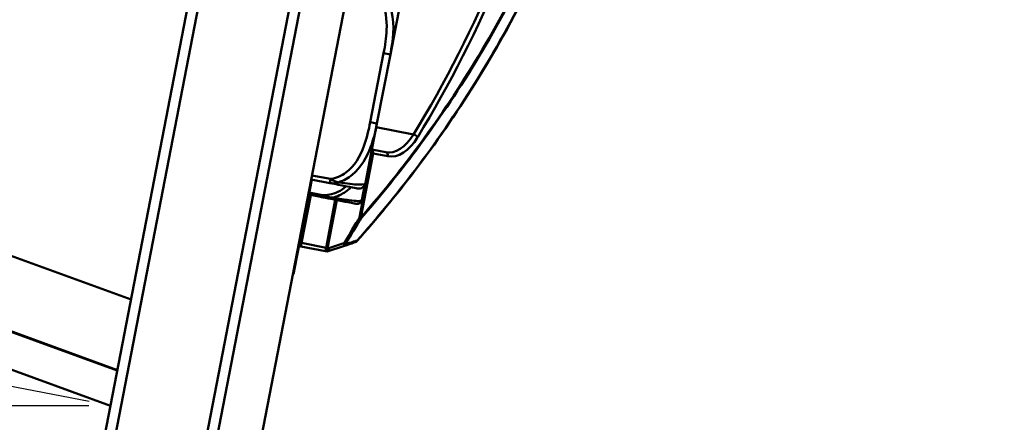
# Model space of a CAD drawing. Header units: inches. Extents: x 2.9 to 75, y -2.3 to 43.7.
# Tile 5 of 155: x 16.7 to 19.5, y 10.5 to 11.7. Entities that reach past the tile are written whole.
import ezdxf

# ---------------------------------------------------------------- set-up
doc = ezdxf.new("R2010")
doc.units = ezdxf.units.IN
doc.header["$MEASUREMENT"] = 0
for name, color, linetype, lineweight in [('Dimensions(ROSSANSI)', 7, 'Continuous', 25), ('Visible Edges(ROSSANSI)', 7, 'Continuous', 50), ('Visible Tangent Edges(ROSSANSI)', 7, 'Continuous', 50)]:
    doc.layers.add(name, color=color, linetype=linetype, lineweight=lineweight)
doc.styles.add('DEFAULT-ROSSANSI', font='arial.ttf')
doc.dimstyles.new('DEFAULT-ROSSANSI', dxfattribs={"dimtxt": 1, "dimasz": 0.098425, "dimexe": 0.125, "dimexo": 0.0625, "dimgap": 0.031496, "dimtad": 0, "dimtih": 1, "dimtoh": 1, "dimrnd": 1e-08, "dimzin": 0, "dimdsep": 46, "dimtxsty": 'DEFAULT-ROSSANSI', "dimcen": 0.09, "dimdle": 0.393701, "dimclrd": 7, "dimclre": 7, "dimclrt": 179, "dimadec": 0, "dimazin": 0, "dimtfac": 1, "dimtofl": 0, "dimtmove": 0, "dimatfit": 3, "dimfxl": 1, "dimtolj": 1, "dimtzin": 0, "dimlwd": 25, "dimlwe": 25, "dimarcsym": 0})

# ---------------------------------------------------------------- blocks, each defined once
blk = doc.blocks.new('*D6')
at = {"layer": 'Defpoints', "color": 0}
for p in [(20.4241, 20.8044), (17.2597, 10.0939), (23.203, 7.5773)]:
    blk.add_point(p, dxfattribs=at)
at = {"layer": 'Dimensions(ROSSANSI)', "color": 7, "lineweight": 25}
for p, q in [((20.4816, 20.78), (27.6449, 17.7468)), ((27.4914, 17.7049), (24.4043, 10.4143)), ((17.3172, 10.0695), (23.3181, 7.5285)), ((23.2413, 7.6679), (23.8348, 9.0695))]:
    blk.add_line(p, q, dxfattribs=at)
at = {"layer": 'Dimensions(ROSSANSI)', "color": 7}
for points in [[(27.4763, 17.7113), (27.5066, 17.6985), (27.5298, 17.7955)], [(23.2262, 7.6743), (23.2564, 7.6615), (23.203, 7.5773)]]:
    blk.add_solid(points, dxfattribs=at)
at = {"layer": 'Dimensions(ROSSANSI)', "color": 179, "lineweight": 25, "insert": (20.1629, 10.3828), "char_height": 1, "attachment_point": 1, "style": 'DEFAULT-ROSSANSI'}
blk.add_mtext('\\A1;11.10 [281.9]', dxfattribs=at)
blk = doc.blocks.new('*D10')
at = {"layer": 'Defpoints', "color": 0}
for p in [(19.8209, 25.724), (20.3454, 20.6186), (14.9174, 20.4942), (14.9174, 7.7999)]:
    blk.add_point(p, dxfattribs=at)
at = {"layer": 'Dimensions(ROSSANSI)', "color": 7, "lineweight": 25}
for p, q in [((14.9174, 20.5567), (14.9174, 26.5076)), ((20.3698, 20.6762), (22.212, 25.0268))]:
    blk.add_line(p, q, dxfattribs=at)
for start, end in [(81.72058, 89.69653), (67.35347, 75.29278)]:
    blk.add_arc((14.9174, 7.7999), 18.5827, start, end, dxfattribs=at)
at = {"layer": 'Dimensions(ROSSANSI)', "color": 7}
for points in [[(15.0158, 26.3659), (15.0159, 26.3987), (14.9174, 26.3826)], [(22.0789, 24.965), (22.0662, 24.9347), (22.1633, 24.9117)]]:
    blk.add_solid(points, dxfattribs=at)
at = {"layer": 'Dimensions(ROSSANSI)', "color": 179, "lineweight": 25, "insert": (17.6248, 26.5221), "char_height": 1, "attachment_point": 1, "style": 'DEFAULT-ROSSANSI'}
blk.add_mtext('\\A1;23°', dxfattribs=at)
blk = doc.blocks.new('*D11')
at = {"layer": 'Defpoints', "color": 0}
for p in [(14.9174, 20.4942), (17.3594, 10.2801), (15.5749, 2.791), (14.9174, -2.3416)]:
    blk.add_point(p, dxfattribs=at)
at = {"layer": 'Dimensions(ROSSANSI)', "color": 7, "lineweight": 25}
for p, q in [((14.9174, 20.4317), (14.9174, 2.7079)), ((17.3475, 10.2188), (15.8766, 2.616))]:
    blk.add_line(p, q, dxfattribs=at)
for start, end in [(90, 92.4169), (80.1398, 88.9102)]:
    blk.add_arc((14.9174, -2.3416), 5.1745, start, end, dxfattribs=at)
at = {"layer": 'Dimensions(ROSSANSI)', "color": 7}
for points in [[(15.0157, 2.8156), (15.016, 2.8484), (14.9174, 2.8329)], [(15.8065, 2.7726), (15.8005, 2.7404), (15.9003, 2.7387)]]:
    blk.add_solid(points, dxfattribs=at)
at = {"layer": 'Dimensions(ROSSANSI)', "color": 179, "lineweight": 25, "insert": (12.8, 3.1978), "char_height": 1, "attachment_point": 1, "style": 'DEFAULT-ROSSANSI'}
blk.add_mtext('\\A1;11°', dxfattribs=at)
blk = doc.blocks.new('*D12')
at = {"layer": 'Defpoints', "color": 0}
for p in [(18.9095, 20.6244), (7.7622, 12.3368), (16.9617, 10.557)]:
    blk.add_point(p, dxfattribs=at)
at = {"layer": 'Dimensions(ROSSANSI)', "color": 7, "lineweight": 25}
for p, q in [((18.8482, 20.6362), (9.5873, 22.428)), ((9.6913, 22.3076), (8.8662, 18.0429)), ((7.7809, 12.4335), (8.6061, 16.6982)), ((16.9004, 10.5688), (7.6395, 12.3606))]:
    blk.add_line(p, q, dxfattribs=at)
at = {"layer": 'Dimensions(ROSSANSI)', "color": 7}
for points in [[(9.6752, 22.3107), (9.7074, 22.3045), (9.71, 22.4042)], [(7.7648, 12.4366), (7.797, 12.4304), (7.7622, 12.3368)]]:
    blk.add_solid(points, dxfattribs=at)
at = {"layer": 'Dimensions(ROSSANSI)', "color": 179, "lineweight": 25, "insert": (4.7795, 18.0114), "char_height": 1, "attachment_point": 1, "style": 'DEFAULT-ROSSANSI'}
blk.add_mtext('\\A1;10.25 [260.5]', dxfattribs=at)
blk = doc.blocks.new('*D13')
at = {"layer": 'Defpoints', "color": 0}
for p in [(15.1212, 20.698), (3.624, 10.557), (16.9617, 10.557)]:
    blk.add_point(p, dxfattribs=at)
at = {"layer": 'Dimensions(ROSSANSI)', "color": 7, "lineweight": 25}
for p, q in [((15.0587, 20.698), (3.499, 20.698)), ((3.624, 20.5995), (3.624, 19.6156)), ((3.624, 10.6554), (3.624, 11.6393)), ((16.8992, 10.557), (3.499, 10.557))]:
    blk.add_line(p, q, dxfattribs=at)
at = {"layer": 'Dimensions(ROSSANSI)', "color": 7}
for points in [[(3.6076, 20.5995), (3.6404, 20.5995), (3.624, 20.698)], [(3.6076, 10.6554), (3.6404, 10.6554), (3.624, 10.557)]]:
    blk.add_solid(points, dxfattribs=at)
at = {"layer": 'Dimensions(ROSSANSI)', "color": 179, "lineweight": 25, "insert": (2.9831, 11.6708), "char_height": 1, "attachment_point": 1, "rotation": 90, "style": 'DEFAULT-ROSSANSI'}
blk.add_mtext('\\A1;10.14 [257.6]', dxfattribs=at)

msp = doc.modelspace()

# ---------------------------------------------------------------- linework, layer by layer
at = {"layer": 'Visible Edges(ROSSANSI)'}
for p, q in [((17.2367, 10.3039), (18.3956, 16.2938)), ((17.3594, 10.2801), (18.5183, 16.2701)), ((17.2888, 12.2476), (16.9244, 10.3643)), ((16.9539, 10.3586), (17.3126, 12.2124)), ((17.5659, 12.1634), (17.2072, 10.3096)), ((17.767, 11.5681), (17.8001, 11.7393)), ((17.7285, 11.3694), (17.767, 11.5681)), ((17.6954, 11.1982), (17.7285, 11.3694)), ((16.9813, 10.6583), (15.0863, 11.348)), ((16.9816, 10.6599), (15.2231, 11.3)), ((17.7537, 11.2865), (17.714, 11.2942)), ((15.0515, 11.2522), (16.9617, 10.557)), ((17.5409, 11.208), (17.5073, 11.0343)), ((17.539, 11.2084), (17.5924, 11.1981)), ((17.6859, 11.1518), (17.6941, 11.194)), ((17.6868, 11.1536), (17.6954, 11.1982)), ((17.5326, 11.1647), (17.5659, 11.1582)), ((17.5073, 11.0343), (17.4978, 10.9852)), ((17.5098, 11.0157), (17.58, 11.0021)), ((17.58, 11.0021), (17.5831, 11.0015)), ((17.5882, 11.0018), (17.6319, 11.0164)), ((17.4883, 10.9361), (17.4978, 10.9852)), ((17.4959, 10.9856), (17.4978, 10.9852)), ((17.4864, 10.9365), (17.4883, 10.9361)), ((16.7985, 10.7248), (16.7989, 10.7257)), ((16.9815, 10.6593), (16.7989, 10.7257))]:
    msp.add_line(p, q, dxfattribs=at)
for centre, radius, start, end in [((17.6761, 11.2019), 0.0197, 259.05, 349.05), ((17.6717, 11.1518), 0.0138, 259.05, 342.5965), ((17.5665, 11.1847), 0.124, 342.5965, 343.178), ((17.6569, 11.1574), 0.0295, 343.178, 349.05), ((17.6713, 11.1566), 0.0157, 333.365, 349.05), ((17.6627, 11.0372), 0.01, 288.4184, 318.2627), ((17.5117, 11.0255), 0.01, 222.1801, 259.05), ((17.585, 11.0113), 0.01, 259.05, 288.4184)]:
    msp.add_arc(centre, radius, start, end, dxfattribs=at)
for points, knots in [([(17.6702, 11.0305), (17.7269, 11.0941), (17.7825, 11.1613), (17.897, 11.312), (17.9555, 11.3964), (18.0672, 11.5755), (18.1203, 11.6703), (18.2449, 11.922), (18.3114, 12.0858), (18.4012, 12.3741), (18.4314, 12.494), (18.4549, 12.6153), (18.4784, 12.7366), (18.495, 12.8591), (18.5192, 13.16), (18.5187, 13.3368), (18.5048, 13.5153), (18.5041, 13.5244), (18.5033, 13.5336)], [0.205703, 0.205703, 0.205703, 0.205703, 1.01733, 1.01733, 1.924013, 1.924013, 2.830701, 2.830701, 4.215232, 4.215232, 5.153714, 5.153714, 5.153714, 6.092195, 6.092195, 7.476726, 7.476726, 7.551904, 7.551904, 7.551904, 7.551904]), ([(17.5924, 11.1981), (17.6103, 11.1946), (17.6258, 11.1916), (17.6373, 11.1894), (17.655, 11.1859), (17.6638, 11.1842), (17.6682, 11.1834), (17.6715, 11.1827), (17.672, 11.1827), (17.6723, 11.1826)], [-0.7968224, -0.7968224, -0.7968224, -0.7968224, -0.6514613, -0.6514613, -0.6514613, -0.427691, -0.427691, -0.427691, -0.2569517, -0.2569517, -0.2569517, -0.2569517]), ([(17.5659, 11.1582), (17.5761, 11.1562), (17.5863, 11.1543), (17.5955, 11.1525), (17.6126, 11.1492), (17.6267, 11.1464), (17.6371, 11.1444), (17.6475, 11.1424), (17.6542, 11.1411), (17.6588, 11.1402), (17.6652, 11.139), (17.6673, 11.1386), (17.6683, 11.1384), (17.6689, 11.1383), (17.669, 11.1383), (17.6691, 11.1382)], [0.3257308, 0.3257308, 0.3257308, 0.3257308, 0.4047738, 0.4047738, 0.4047738, 0.5505317, 0.5505317, 0.5505317, 0.6962896, 0.6962896, 0.6962896, 0.9025977, 0.9025977, 0.9025977, 1.0315402, 1.0315402, 1.0315402, 1.0315402]), ([(17.6319, 11.0164), (17.6342, 11.0171), (17.6364, 11.0179), (17.6423, 11.0199), (17.6459, 11.0211), (17.6495, 11.0222), (17.6525, 11.0232), (17.6554, 11.0242), (17.6609, 11.026), (17.6634, 11.0269), (17.6659, 11.0277)], [0.0250944, 0.0250944, 0.0250944, 0.0250944, 0.0690821, 0.0690821, 0.1381643, 0.1381643, 0.1381643, 0.195225, 0.195225, 0.2431639, 0.2431639, 0.2431639, 0.2431639])]:
    msp.add_open_spline(points, degree=3, knots=knots, dxfattribs=at)
at = {"layer": 'Visible Tangent Edges(ROSSANSI)'}
for p, q in [((17.7476, 11.5718), (17.7092, 11.3732)), ((17.7476, 11.5718), (17.767, 11.5681)), ((17.0208, 10.8625), (15.2928, 11.4915)), ((17.7092, 11.3732), (17.7285, 11.3694)), ((17.834, 11.3382), (17.7265, 11.359)), ((17.7141, 11.284), (17.6783, 11.0992)), ((17.6818, 11.0985), (17.7176, 11.2833)), ((17.7121, 11.2844), (17.7141, 11.284)), ((17.7176, 11.2833), (17.7141, 11.284)), ((17.7176, 11.2833), (17.76, 11.2751)), ((17.5946, 11.2097), (17.5412, 11.22)), ((17.5924, 11.1981), (17.5946, 11.2097)), ((17.6852, 11.1489), (17.6938, 11.1934)), ((17.567, 11.164), (17.5337, 11.1705)), ((17.5659, 11.1582), (17.567, 11.164)), ((17.5117, 11.0255), (17.5384, 11.1635)), ((17.6086, 11.1499), (17.5819, 11.0119)), ((17.5866, 11.011), (17.6133, 11.149)), ((17.6783, 11.0992), (17.6818, 11.0985)), ((17.5054, 11.0347), (17.5073, 11.0343)), ((17.5058, 11.0266), (17.5117, 11.0255)), ((17.5117, 11.0255), (17.5098, 11.0157)), ((17.5819, 11.0119), (17.5117, 11.0255)), ((17.6333, 11.025), (17.5897, 11.0104)), ((17.58, 11.0021), (17.5819, 11.0119)), ((17.5819, 11.0119), (17.5866, 11.011)), ((17.5897, 11.0104), (17.5866, 11.011))]:
    msp.add_line(p, q, dxfattribs=at)
for centre, major_axis, ratio, start_param, end_param in [((16.9975, 12.8973), (0.4672, 2.4148), 0.5547, 4.11799, 5.067014), ((16.9893, 12.8988), (-0.4653, -2.4049), 0.5547, 0.976398, 1.923015), ((17.7822, 11.4338), (-0.0285, -0.1473), 0.5547, 0, 0.976398), ((17.8374, 11.3318), (0.00853, -0.00523), 0.465957, 0.677589, 2.248385), ((17.7904, 11.4322), (-0.0304, -0.1571), 0.5547, 0, 0.976398), ((17.7094, 11.2849), (-0.0019, -0.00982), 0.471858, 1.570796, 2.530768), ((17.7094, 11.2849), (0.0019, 0.00982), 0.83205, 4.712389, 5.951901), ((17.7518, 11.2767), (0.0019, 0.00982), 0.83205, 4.712389, 6.283185), ((17.6737, 11.1001), (0.00859, -0.00511), 0.178388, 0.30791, 1.110784), ((17.6737, 11.1001), (0.00753, -0.00658), 0.60209, 0.38277, 0.768059), ((17.6287, 11.0259), (0.00316, -0.00949), 0.42269, 0, 1.337269), ((17.6287, 11.0259), (0.00851, -0.00525), 0.185948, 0.311111, 1.113669), ((17.6627, 11.0372), (0.00316, -0.00949), 0.90902, 0, 0.810929), ((17.6627, 11.0372), (0.00746, -0.00666), 0.603716, 0, 0.388684), ((17.5819, 11.0119), (-0.0019, -0.00982), 0.471858, 0, 1.570796), ((17.585, 11.0113), (-0.0019, -0.00982), 0.471858, 0, 1.570796), ((17.585, 11.0113), (0.00316, -0.00949), 0.42269, 0, 1.337269), ((17.6287, 11.0259), (0.00316, -0.00949), 0.908669, 0, 0.804377)]:
    msp.add_ellipse(centre, major_axis=major_axis, ratio=ratio, start_param=start_param, end_param=end_param, dxfattribs=at)
for points, knots in [([(18.5028, 13.5334), (18.5036, 13.5239), (18.5044, 13.5144), (18.5182, 13.3359), (18.5187, 13.1594), (18.4945, 12.8589), (18.4779, 12.7365), (18.4545, 12.6154), (18.431, 12.4943), (18.4008, 12.3745), (18.3112, 12.0867), (18.2449, 11.9231), (18.1204, 11.6716), (18.0674, 11.5771), (17.956, 11.3982), (17.8976, 11.3139), (17.7832, 11.1634), (17.7277, 11.0962), (17.6711, 11.0327)], [-7.55462, -7.55462, -7.55462, -7.55462, -7.476726, -7.476726, -6.092195, -6.092195, -5.153714, -5.153714, -5.153714, -4.215232, -4.215232, -2.830701, -2.830701, -1.924013, -1.924013, -1.01733, -1.01733, -0.205703, -0.205703, -0.205703, -0.205703]), ([(18.4734, 13.5196), (18.4747, 13.5048), (18.4759, 13.4899), (18.489, 13.3127), (18.4891, 13.1434), (18.4655, 12.8549), (18.4494, 12.7372), (18.4269, 12.6207), (18.4043, 12.5042), (18.3753, 12.389), (18.2896, 12.1125), (18.2264, 11.9555), (18.1069, 11.7118), (18.0553, 11.619), (17.9469, 11.4434), (17.8901, 11.3607), (17.7827, 11.2181), (17.7327, 11.1567), (17.6818, 11.0985)], [2.612908, 2.612908, 2.612908, 2.612908, 2.735767, 2.735767, 4.066581, 4.066581, 4.970623, 4.970623, 4.970623, 5.874664, 5.874664, 7.205478, 7.205478, 8.095734, 8.095734, 8.985984, 8.985984, 9.724261, 9.724261, 9.724261, 9.724261]), ([(17.6821, 11.0956), (17.7331, 11.154), (17.7831, 11.2155), (17.8906, 11.3584), (17.9475, 11.4412), (18.0561, 11.6171), (18.1077, 11.71), (18.2273, 11.9541), (18.2906, 12.1115), (18.3765, 12.3884), (18.4055, 12.5038), (18.4281, 12.6205), (18.4507, 12.7371), (18.4668, 12.855), (18.4904, 13.144), (18.4903, 13.3136), (18.4773, 13.4908), (18.4761, 13.5056), (18.4748, 13.5203)], [-9.724261, -9.724261, -9.724261, -9.724261, -8.985984, -8.985984, -8.095734, -8.095734, -7.205478, -7.205478, -5.874664, -5.874664, -4.970623, -4.970623, -4.970623, -4.066581, -4.066581, -2.735767, -2.735767, -2.61439, -2.61439, -2.61439, -2.61439]), ([(17.7023, 11.7663), (17.7192, 11.7572), (17.7323, 11.7419), (17.7409, 11.7247), (17.7541, 11.6983), (17.7574, 11.668), (17.7563, 11.6386), (17.7554, 11.6162), (17.7519, 11.5938), (17.7476, 11.5718)], [-0.7968224, -0.7968224, -0.7968224, -0.7968224, -0.6514613, -0.6514613, -0.6514613, -0.427691, -0.427691, -0.427691, -0.2569517, -0.2569517, -0.2569517, -0.2569517]), ([(17.767, 11.5681), (17.7748, 11.6078), (17.7801, 11.6499), (17.7639, 11.7199), (17.7505, 11.7474), (17.728, 11.7663)], [0.2569517, 0.2569517, 0.2569517, 0.2569517, 0.5559983, 0.5559983, 0.7482818, 0.7482818, 0.7482818, 0.7482818]), ([(17.7092, 11.3732), (17.7047, 11.35), (17.6992, 11.3266), (17.691, 11.3044), (17.6801, 11.2752), (17.664, 11.2469), (17.6389, 11.2281), (17.626, 11.2183), (17.6108, 11.2115), (17.5946, 11.2097)], [0.2569537, 0.2569537, 0.2569537, 0.2569537, 0.4371919, 0.4371919, 0.4371919, 0.6739428, 0.6739428, 0.6739428, 0.7963818, 0.7963818, 0.7963818, 0.7963818]), ([(17.6184, 11.2), (17.6325, 11.2051), (17.6461, 11.2126), (17.6828, 11.2433), (17.6993, 11.2724), (17.7187, 11.3239), (17.7244, 11.3464), (17.7285, 11.3694)], [-0.7478145, -0.7478145, -0.7478145, -0.7478145, -0.6493253, -0.6493253, -0.427691, -0.427691, -0.2569537, -0.2569537, -0.2569537, -0.2569537]), ([(17.5924, 11.1981), (17.5938, 11.1978), (17.5952, 11.1976), (17.598, 11.1973), (17.5993, 11.1972), (17.6015, 11.1972), (17.6024, 11.1972), (17.6038, 11.1972), (17.6044, 11.1973), (17.606, 11.1974), (17.6071, 11.1975), (17.61, 11.1979), (17.6118, 11.1982), (17.6152, 11.199), (17.6168, 11.1995), (17.6184, 11.2)], [-0.0532704, -0.0532704, -0.0532704, -0.0532704, -0.04377373, -0.04377373, -0.03521335, -0.03521335, -0.02986312, -0.02986312, -0.02651922, -0.02651922, -0.01983142, -0.01983142, -0.00913095, -0.00913095, 0.00023197, 0.00023197, 0.00023197, 0.00023197]), ([(17.6184, 11.2), (17.617, 11.2003), (17.6155, 11.2006), (17.6124, 11.2014), (17.6108, 11.2019), (17.6082, 11.2029), (17.6071, 11.2033), (17.6056, 11.2039), (17.6051, 11.2041), (17.6039, 11.2047), (17.6031, 11.2051), (17.601, 11.2061), (17.5998, 11.2067), (17.5972, 11.2081), (17.5959, 11.2089), (17.5946, 11.2097)], [-0.00023197, -0.00023197, -0.00023197, -0.00023197, 0.00913095, 0.00913095, 0.01983142, 0.01983142, 0.02651922, 0.02651922, 0.02986312, 0.02986312, 0.03521335, 0.03521335, 0.04377373, 0.04377373, 0.0532704, 0.0532704, 0.0532704, 0.0532704]), ([(17.6954, 11.1982), (17.6951, 11.1958), (17.6917, 11.1931), (17.6622, 11.1941), (17.6438, 11.196), (17.6184, 11.2)], [0.2569517, 0.2569517, 0.2569517, 0.2569517, 0.5559983, 0.5559983, 0.7482818, 0.7482818, 0.7482818, 0.7482818]), ([(17.64, 11.1885), (17.6327, 11.1821), (17.6247, 11.1766), (17.6158, 11.1723), (17.6007, 11.165), (17.5835, 11.1618), (17.567, 11.164)], [1.5361074, 1.5361074, 1.5361074, 1.5361074, 1.6107738, 1.6107738, 1.6107738, 1.7373496, 1.7373496, 1.7373496, 1.7373496]), ([(17.601, 11.156), (17.599, 11.1562), (17.5969, 11.1565), (17.5925, 11.1573), (17.5902, 11.1578), (17.5864, 11.1587), (17.585, 11.1591), (17.5829, 11.1596), (17.5822, 11.1598), (17.5803, 11.1603), (17.5792, 11.1607), (17.5763, 11.1615), (17.5746, 11.162), (17.5709, 11.163), (17.569, 11.1635), (17.567, 11.164)], [-0.00026741, -0.00026741, -0.00026741, -0.00026741, 0.01456352, 0.01456352, 0.03151317, 0.03151317, 0.04210669, 0.04210669, 0.04740346, 0.04740346, 0.05587828, 0.05587828, 0.06943799, 0.06943799, 0.0844808, 0.0844808, 0.0844808, 0.0844808]), ([(17.601, 11.156), (17.6077, 11.1576), (17.6142, 11.1599), (17.6204, 11.1628), (17.633, 11.1686), (17.644, 11.1765), (17.6537, 11.1857)], [-1.6573193, -1.6573193, -1.6573193, -1.6573193, -1.6107738, -1.6107738, -1.6107738, -1.5162832, -1.5162832, -1.5162832, -1.5162832]), ([(17.5659, 11.1582), (17.5679, 11.1578), (17.5698, 11.1574), (17.5736, 11.1568), (17.5754, 11.1565), (17.5783, 11.156), (17.5795, 11.1559), (17.5814, 11.1557), (17.5821, 11.1556), (17.5843, 11.1554), (17.5858, 11.1553), (17.5897, 11.1551), (17.5921, 11.1552), (17.5967, 11.1554), (17.5989, 11.1557), (17.601, 11.156)], [-0.0844808, -0.0844808, -0.0844808, -0.0844808, -0.06943799, -0.06943799, -0.05587828, -0.05587828, -0.04740346, -0.04740346, -0.04210669, -0.04210669, -0.03151317, -0.03151317, -0.01456352, -0.01456352, 0.00026741, 0.00026741, 0.00026741, 0.00026741]), ([(17.6848, 11.1477), (17.6848, 11.1477), (17.6846, 11.1475), (17.6838, 11.1472), (17.6826, 11.1467), (17.68, 11.1461), (17.6726, 11.1463), (17.6673, 11.1465), (17.6595, 11.1471), (17.6477, 11.1487), (17.636, 11.1502), (17.6201, 11.1527), (17.601, 11.156)], [-1.0315402, -1.0315402, -1.0315402, -1.0315402, -0.9025977, -0.9025977, -0.9025977, -0.6962896, -0.6962896, -0.6962896, -0.5505317, -0.5505317, -0.5505317, -0.4057611, -0.4057611, -0.4057611, -0.4057611]), ([(17.6868, 11.1536), (17.6867, 11.1534), (17.6867, 11.1532), (17.6864, 11.1528), (17.6863, 11.1527), (17.686, 11.1525)], [0, 0, 0, 0, 0.02785912, 0.02785912, 0.05485548, 0.05485548, 0.05485548, 0.05485548]), ([(17.6783, 11.0992), (17.6751, 11.0938), (17.672, 11.0885), (17.6649, 11.0768), (17.661, 11.0703), (17.6571, 11.0639), (17.6524, 11.056), (17.6476, 11.0482), (17.6397, 11.0352), (17.6365, 11.0301), (17.6333, 11.025)], [0.0104344, 0.0104344, 0.0104344, 0.0104344, 0.0583339, 0.0583339, 0.1166678, 0.1166678, 0.1166678, 0.1876898, 0.1876898, 0.2344963, 0.2344963, 0.2344963, 0.2344963]), ([(17.6371, 11.0214), (17.6403, 11.0265), (17.6435, 11.0316), (17.6514, 11.0446), (17.6562, 11.0525), (17.6609, 11.0603), (17.6648, 11.0668), (17.6687, 11.0732), (17.6758, 11.085), (17.679, 11.0903), (17.6821, 11.0956)], [-0.2344963, -0.2344963, -0.2344963, -0.2344963, -0.1876898, -0.1876898, -0.1166678, -0.1166678, -0.1166678, -0.0583339, -0.0583339, -0.0104344, -0.0104344, -0.0104344, -0.0104344]), ([(17.6711, 11.0327), (17.6686, 11.0319), (17.6661, 11.0311), (17.6607, 11.0292), (17.6577, 11.0282), (17.6548, 11.0273), (17.6512, 11.0261), (17.6476, 11.0249), (17.6417, 11.0229), (17.6394, 11.0221), (17.6371, 11.0214)], [-0.2431639, -0.2431639, -0.2431639, -0.2431639, -0.195225, -0.195225, -0.1381643, -0.1381643, -0.1381643, -0.0690821, -0.0690821, -0.0250944, -0.0250944, -0.0250944, -0.0250944])]:
    msp.add_open_spline(points, degree=3, knots=knots, dxfattribs=at)

# ---------------------------------------------------------------- dimensions: what is measured, and where the dimension line sits
at = {"layer": 'Dimensions(ROSSANSI)', "color": 7, "lineweight": 25}
for base, center, p1, picture, middle in [((19.8209, 25.724), (14.9174, 7.7999), (20.3454, 20.6186), '*D10', (18.6142, 26.0112)), ((15.5749, 2.791), (14.9174, -2.3416), (17.3594, 10.2801), '*D11', (13.7339, 2.6958))]:
    dim = msp.add_angular_dim_3p(base=base, center=center, p1=p1, p2=(14.9174, 20.4942), dimstyle='DEFAULT-ROSSANSI', override={"dimadec": 0, "dimtp": 0, "dimtm": 0, "dimtdec": 0}, dxfattribs=at)
    dim.commit()
    dim.dimension.update_dxf_attribs({"geometry": picture, "text_midpoint": middle, "dimtype": 165})
for base, p1, p2, angle, override, picture, middle in [((7.7622, 12.3368), (18.9095, 20.6244), (16.9617, 10.557), 79.05, {"dimdec": 2, "dimtp": 0, "dimtm": 0, "dimtdec": 2, "dimatfit": 1}, '*D12', (8.7361, 17.3705)), ((23.203, 7.5773), (20.4241, 20.8044), (17.2597, 10.0939), 67.05, {"dimdec": 2, "dimtp": 0, "dimtm": 0, "dimtdec": 2, "dimatfit": 1}, '*D6', (24.1196, 9.7419)), ((3.624, 10.557), (15.1212, 20.698), (16.9617, 10.557), 90, {"dimtih": 0, "dimtoh": 0, "dimdec": 2, "dimtp": 0, "dimtm": 0, "dimtdec": 2, "dimatfit": 1}, '*D13', (3.624, 15.6275))]:
    dim = msp.add_linear_dim(base=base, p1=p1, p2=p2, angle=angle, dimstyle='DEFAULT-ROSSANSI', override=override, dxfattribs=at)
    dim.commit()
    dim.dimension.update_dxf_attribs({"geometry": picture, "text_midpoint": middle, "dimtype": 160})

doc.saveas('drawing.dxf')
